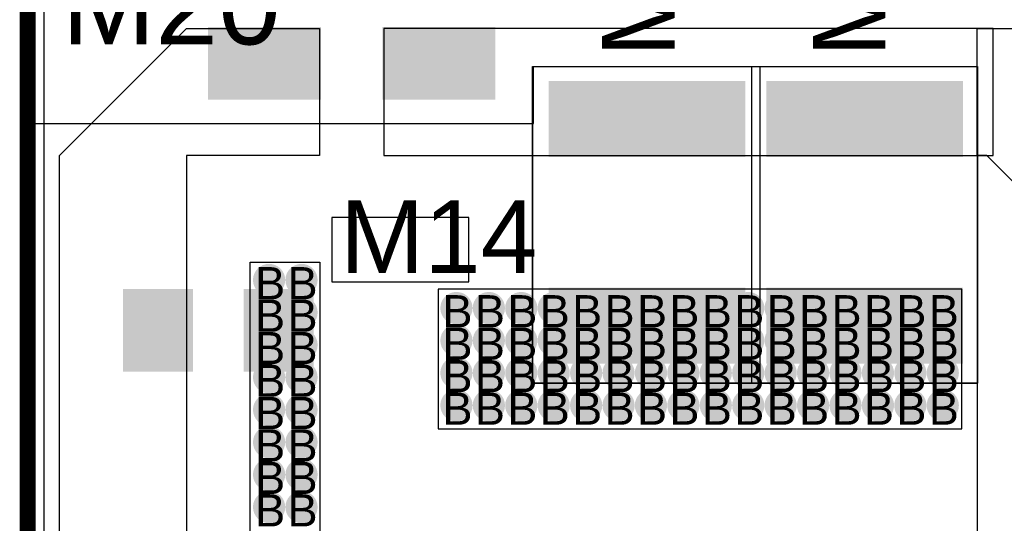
# Model space of a CAD drawing. Header units: millimetres. Extents: x -1.47 to 3.63, y -2.76 to 3.27.
# Tile 13 of 21: x -0.01 to 0.61, y 2.34 to 2.65. Entities that reach past the tile are written whole.
import ezdxf

# ---------------------------------------------------------------- set-up
doc = ezdxf.new("R2010")
doc.units = ezdxf.units.MM
doc.header["$MEASUREMENT"] = 0
for name, color, linetype in [('BottomLayer', 5, 'Continuous'), ('BottomSolder', 6, 'Continuous'), ('DrillDrawing', 1, 'Continuous'), ('Mechanical1', 6, 'Continuous'), ('TopLayer', 1, 'Continuous'), ('TopOverlay', 2, 'Continuous'), ('TopSolder', 216, 'Continuous')]:
    doc.layers.add(name, color=color, linetype=linetype)
doc.styles.add('Arial', font='txt', dxfattribs={"height": 0.2})

msp = doc.modelspace()

# ---------------------------------------------------------------- hatches: boundary and pattern name
at = {"layer": 'BottomLayer'}
h = msp.add_hatch(color=5, dxfattribs=at)
edge = h.paths.add_edge_path()
edge.add_arc((0.14961, 2.48688), 0.01, 0, 360)
h = msp.add_hatch(color=5, dxfattribs=at)
edge = h.paths.add_edge_path()
edge.add_arc((0.16971, 2.48688), 0.01, 0, 360)
h = msp.add_hatch(color=5, dxfattribs=at)
edge = h.paths.add_edge_path()
edge.add_arc((0.26575, 2.46949), 0.01, 0, 360)
h = msp.add_hatch(color=5, dxfattribs=at)
edge = h.paths.add_edge_path()
edge.add_arc((0.28585, 2.46949), 0.01, 0, 360)
h = msp.add_hatch(color=5, dxfattribs=at)
edge = h.paths.add_edge_path()
edge.add_arc((0.30595, 2.46949), 0.01, 0, 360)
h = msp.add_hatch(color=5, dxfattribs=at)
edge = h.paths.add_edge_path()
edge.add_arc((0.32605, 2.46949), 0.01, 0, 360)
h = msp.add_hatch(color=5, dxfattribs=at)
edge = h.paths.add_edge_path()
edge.add_arc((0.34615, 2.46949), 0.01, 0, 360)
h = msp.add_hatch(color=5, dxfattribs=at)
edge = h.paths.add_edge_path()
edge.add_arc((0.36625, 2.46949), 0.01, 0, 360)
h = msp.add_hatch(color=5, dxfattribs=at)
edge = h.paths.add_edge_path()
edge.add_arc((0.38634, 2.46949), 0.01, 0, 360)
h = msp.add_hatch(color=5, dxfattribs=at)
edge = h.paths.add_edge_path()
edge.add_arc((0.40644, 2.46949), 0.01, 0, 360)
h = msp.add_hatch(color=5, dxfattribs=at)
edge = h.paths.add_edge_path()
edge.add_arc((0.42654, 2.46949), 0.01, 0, 360)
h = msp.add_hatch(color=5, dxfattribs=at)
edge = h.paths.add_edge_path()
edge.add_arc((0.44664, 2.46949), 0.01, 0, 360)
h = msp.add_hatch(color=5, dxfattribs=at)
edge = h.paths.add_edge_path()
edge.add_arc((0.46674, 2.46949), 0.01, 0, 360)
h = msp.add_hatch(color=5, dxfattribs=at)
edge = h.paths.add_edge_path()
edge.add_arc((0.48684, 2.46949), 0.01, 0, 360)
h = msp.add_hatch(color=5, dxfattribs=at)
edge = h.paths.add_edge_path()
edge.add_arc((0.50694, 2.46949), 0.01, 0, 360)
h = msp.add_hatch(color=5, dxfattribs=at)
edge = h.paths.add_edge_path()
edge.add_arc((0.52704, 2.46949), 0.01, 0, 360)
h = msp.add_hatch(color=5, dxfattribs=at)
edge = h.paths.add_edge_path()
edge.add_arc((0.54714, 2.46949), 0.01, 0, 360)
h = msp.add_hatch(color=5, dxfattribs=at)
edge = h.paths.add_edge_path()
edge.add_arc((0.56724, 2.46949), 0.01, 0, 360)
h = msp.add_hatch(color=5, dxfattribs=at)
edge = h.paths.add_edge_path()
edge.add_arc((0.14961, 2.46678), 0.01, 0, 360)
h = msp.add_hatch(color=5, dxfattribs=at)
edge = h.paths.add_edge_path()
edge.add_arc((0.16971, 2.46678), 0.01, 0, 360)
h = msp.add_hatch(color=5, dxfattribs=at)
edge = h.paths.add_edge_path()
edge.add_arc((0.14961, 2.44668), 0.01, 0, 360)
h = msp.add_hatch(color=5, dxfattribs=at)
edge = h.paths.add_edge_path()
edge.add_arc((0.16971, 2.44668), 0.01, 0, 360)
h = msp.add_hatch(color=5, dxfattribs=at)
edge = h.paths.add_edge_path()
edge.add_arc((0.26575, 2.44939), 0.01, 0, 360)
h = msp.add_hatch(color=5, dxfattribs=at)
edge = h.paths.add_edge_path()
edge.add_arc((0.28585, 2.44939), 0.01, 0, 360)
h = msp.add_hatch(color=5, dxfattribs=at)
edge = h.paths.add_edge_path()
edge.add_arc((0.30595, 2.44939), 0.01, 0, 360)
h = msp.add_hatch(color=5, dxfattribs=at)
edge = h.paths.add_edge_path()
edge.add_arc((0.32605, 2.44939), 0.01, 0, 360)
h = msp.add_hatch(color=5, dxfattribs=at)
edge = h.paths.add_edge_path()
edge.add_arc((0.34615, 2.44939), 0.01, 0, 360)
h = msp.add_hatch(color=5, dxfattribs=at)
edge = h.paths.add_edge_path()
edge.add_arc((0.36625, 2.44939), 0.01, 0, 360)
h = msp.add_hatch(color=5, dxfattribs=at)
edge = h.paths.add_edge_path()
edge.add_arc((0.38634, 2.44939), 0.01, 0, 360)
h = msp.add_hatch(color=5, dxfattribs=at)
edge = h.paths.add_edge_path()
edge.add_arc((0.40644, 2.44939), 0.01, 0, 360)
h = msp.add_hatch(color=5, dxfattribs=at)
edge = h.paths.add_edge_path()
edge.add_arc((0.42654, 2.44939), 0.01, 0, 360)
h = msp.add_hatch(color=5, dxfattribs=at)
edge = h.paths.add_edge_path()
edge.add_arc((0.44664, 2.44939), 0.01, 0, 360)
h = msp.add_hatch(color=5, dxfattribs=at)
edge = h.paths.add_edge_path()
edge.add_arc((0.46674, 2.44939), 0.01, 0, 360)
h = msp.add_hatch(color=5, dxfattribs=at)
edge = h.paths.add_edge_path()
edge.add_arc((0.48684, 2.44939), 0.01, 0, 360)
h = msp.add_hatch(color=5, dxfattribs=at)
edge = h.paths.add_edge_path()
edge.add_arc((0.50694, 2.44939), 0.01, 0, 360)
h = msp.add_hatch(color=5, dxfattribs=at)
edge = h.paths.add_edge_path()
edge.add_arc((0.52704, 2.44939), 0.01, 0, 360)
h = msp.add_hatch(color=5, dxfattribs=at)
edge = h.paths.add_edge_path()
edge.add_arc((0.54714, 2.44939), 0.01, 0, 360)
h = msp.add_hatch(color=5, dxfattribs=at)
edge = h.paths.add_edge_path()
edge.add_arc((0.56724, 2.44939), 0.01, 0, 360)
h = msp.add_hatch(color=5, dxfattribs=at)
edge = h.paths.add_edge_path()
edge.add_arc((0.14961, 2.42658), 0.01, 0, 360)
h = msp.add_hatch(color=5, dxfattribs=at)
edge = h.paths.add_edge_path()
edge.add_arc((0.16971, 2.42658), 0.01, 0, 360)
h = msp.add_hatch(color=5, dxfattribs=at)
edge = h.paths.add_edge_path()
edge.add_arc((0.26575, 2.42929), 0.01, 0, 360)
h = msp.add_hatch(color=5, dxfattribs=at)
edge = h.paths.add_edge_path()
edge.add_arc((0.28585, 2.42929), 0.01, 0, 360)
h = msp.add_hatch(color=5, dxfattribs=at)
edge = h.paths.add_edge_path()
edge.add_arc((0.30595, 2.42929), 0.01, 0, 360)
h = msp.add_hatch(color=5, dxfattribs=at)
edge = h.paths.add_edge_path()
edge.add_arc((0.32605, 2.42929), 0.01, 0, 360)
h = msp.add_hatch(color=5, dxfattribs=at)
edge = h.paths.add_edge_path()
edge.add_arc((0.34615, 2.42929), 0.01, 0, 360)
h = msp.add_hatch(color=5, dxfattribs=at)
edge = h.paths.add_edge_path()
edge.add_arc((0.36625, 2.42929), 0.01, 0, 360)
h = msp.add_hatch(color=5, dxfattribs=at)
edge = h.paths.add_edge_path()
edge.add_arc((0.38634, 2.42929), 0.01, 0, 360)
h = msp.add_hatch(color=5, dxfattribs=at)
edge = h.paths.add_edge_path()
edge.add_arc((0.40644, 2.42929), 0.01, 0, 360)
h = msp.add_hatch(color=5, dxfattribs=at)
edge = h.paths.add_edge_path()
edge.add_arc((0.42654, 2.42929), 0.01, 0, 360)
h = msp.add_hatch(color=5, dxfattribs=at)
edge = h.paths.add_edge_path()
edge.add_arc((0.44664, 2.42929), 0.01, 0, 360)
h = msp.add_hatch(color=5, dxfattribs=at)
edge = h.paths.add_edge_path()
edge.add_arc((0.46674, 2.42929), 0.01, 0, 360)
h = msp.add_hatch(color=5, dxfattribs=at)
edge = h.paths.add_edge_path()
edge.add_arc((0.48684, 2.42929), 0.01, 0, 360)
h = msp.add_hatch(color=5, dxfattribs=at)
edge = h.paths.add_edge_path()
edge.add_arc((0.50694, 2.42929), 0.01, 0, 360)
h = msp.add_hatch(color=5, dxfattribs=at)
edge = h.paths.add_edge_path()
edge.add_arc((0.52704, 2.42929), 0.01, 0, 360)
h = msp.add_hatch(color=5, dxfattribs=at)
edge = h.paths.add_edge_path()
edge.add_arc((0.54714, 2.42929), 0.01, 0, 360)
h = msp.add_hatch(color=5, dxfattribs=at)
edge = h.paths.add_edge_path()
edge.add_arc((0.56724, 2.42929), 0.01, 0, 360)
h = msp.add_hatch(color=5, dxfattribs=at)
edge = h.paths.add_edge_path()
edge.add_arc((0.26575, 2.40919), 0.01, 0, 360)
h = msp.add_hatch(color=5, dxfattribs=at)
edge = h.paths.add_edge_path()
edge.add_arc((0.28585, 2.40919), 0.01, 0, 360)
h = msp.add_hatch(color=5, dxfattribs=at)
edge = h.paths.add_edge_path()
edge.add_arc((0.30595, 2.40919), 0.01, 0, 360)
h = msp.add_hatch(color=5, dxfattribs=at)
edge = h.paths.add_edge_path()
edge.add_arc((0.32605, 2.40919), 0.01, 0, 360)
h = msp.add_hatch(color=5, dxfattribs=at)
edge = h.paths.add_edge_path()
edge.add_arc((0.34615, 2.40919), 0.01, 0, 360)
h = msp.add_hatch(color=5, dxfattribs=at)
edge = h.paths.add_edge_path()
edge.add_arc((0.36625, 2.40919), 0.01, 0, 360)
h = msp.add_hatch(color=5, dxfattribs=at)
edge = h.paths.add_edge_path()
edge.add_arc((0.38634, 2.40919), 0.01, 0, 360)
h = msp.add_hatch(color=5, dxfattribs=at)
edge = h.paths.add_edge_path()
edge.add_arc((0.40644, 2.40919), 0.01, 0, 360)
h = msp.add_hatch(color=5, dxfattribs=at)
edge = h.paths.add_edge_path()
edge.add_arc((0.42654, 2.40919), 0.01, 0, 360)
h = msp.add_hatch(color=5, dxfattribs=at)
edge = h.paths.add_edge_path()
edge.add_arc((0.44664, 2.40919), 0.01, 0, 360)
h = msp.add_hatch(color=5, dxfattribs=at)
edge = h.paths.add_edge_path()
edge.add_arc((0.46674, 2.40919), 0.01, 0, 360)
h = msp.add_hatch(color=5, dxfattribs=at)
edge = h.paths.add_edge_path()
edge.add_arc((0.48684, 2.40919), 0.01, 0, 360)
h = msp.add_hatch(color=5, dxfattribs=at)
edge = h.paths.add_edge_path()
edge.add_arc((0.50694, 2.40919), 0.01, 0, 360)
h = msp.add_hatch(color=5, dxfattribs=at)
edge = h.paths.add_edge_path()
edge.add_arc((0.52704, 2.40919), 0.01, 0, 360)
h = msp.add_hatch(color=5, dxfattribs=at)
edge = h.paths.add_edge_path()
edge.add_arc((0.54714, 2.40919), 0.01, 0, 360)
h = msp.add_hatch(color=5, dxfattribs=at)
edge = h.paths.add_edge_path()
edge.add_arc((0.56724, 2.40919), 0.01, 0, 360)
h = msp.add_hatch(color=5, dxfattribs=at)
edge = h.paths.add_edge_path()
edge.add_arc((0.14961, 2.40648), 0.01, 0, 360)
h = msp.add_hatch(color=5, dxfattribs=at)
edge = h.paths.add_edge_path()
edge.add_arc((0.16971, 2.40648), 0.01, 0, 360)
h = msp.add_hatch(color=5, dxfattribs=at)
edge = h.paths.add_edge_path()
edge.add_arc((0.14961, 2.38638), 0.01, 0, 360)
h = msp.add_hatch(color=5, dxfattribs=at)
edge = h.paths.add_edge_path()
edge.add_arc((0.16971, 2.38638), 0.01, 0, 360)
h = msp.add_hatch(color=5, dxfattribs=at)
edge = h.paths.add_edge_path()
edge.add_arc((0.14961, 2.36628), 0.01, 0, 360)
h = msp.add_hatch(color=5, dxfattribs=at)
edge = h.paths.add_edge_path()
edge.add_arc((0.16971, 2.36628), 0.01, 0, 360)
h = msp.add_hatch(color=5, dxfattribs=at)
edge = h.paths.add_edge_path()
edge.add_arc((0.14961, 2.34618), 0.01, 0, 360)
h = msp.add_hatch(color=5, dxfattribs=at)
edge = h.paths.add_edge_path()
edge.add_arc((0.16971, 2.34618), 0.01, 0, 360)
at = {"layer": 'TopLayer'}
for points in [[(0.18079, 2.59962), (0.11279, 2.59962), (0.11279, 2.64262), (0.18079, 2.64262)], [(0.28879, 2.59962), (0.22079, 2.59962), (0.22079, 2.64262), (0.28879, 2.64262)], [(0.32386, 2.56411), (0.32386, 2.60911), (0.44386, 2.60911), (0.44386, 2.56411)], [(0.45878, 2.56411), (0.45878, 2.60911), (0.57878, 2.60911), (0.57878, 2.56411)], [(0.32386, 2.43611), (0.32386, 2.48111), (0.44386, 2.48111), (0.44386, 2.43611)], [(0.45878, 2.43611), (0.45878, 2.48111), (0.57878, 2.48111), (0.57878, 2.43611)], [(0.09411, 2.43421), (0.06411, 2.43421), (0.06411, 2.47721), (0.09411, 2.47721)], [(0.17211, 2.43421), (0.14211, 2.43421), (0.14211, 2.47721), (0.17211, 2.47721)]]:
    msp.add_hatch(color=1, dxfattribs=at).paths.add_polyline_path(points)
h = msp.add_hatch(color=1, dxfattribs=at)
edge = h.paths.add_edge_path()
edge.add_arc((0.14961, 2.48688), 0.01, 0, 360)
h = msp.add_hatch(color=1, dxfattribs=at)
edge = h.paths.add_edge_path()
edge.add_arc((0.16971, 2.48688), 0.01, 0, 360)
h = msp.add_hatch(color=1, dxfattribs=at)
edge = h.paths.add_edge_path()
edge.add_arc((0.26575, 2.46949), 0.01, 0, 360)
h = msp.add_hatch(color=1, dxfattribs=at)
edge = h.paths.add_edge_path()
edge.add_arc((0.28585, 2.46949), 0.01, 0, 360)
h = msp.add_hatch(color=1, dxfattribs=at)
edge = h.paths.add_edge_path()
edge.add_arc((0.30595, 2.46949), 0.01, 0, 360)
h = msp.add_hatch(color=1, dxfattribs=at)
edge = h.paths.add_edge_path()
edge.add_arc((0.32605, 2.46949), 0.01, 0, 360)
h = msp.add_hatch(color=1, dxfattribs=at)
edge = h.paths.add_edge_path()
edge.add_arc((0.34615, 2.46949), 0.01, 0, 360)
h = msp.add_hatch(color=1, dxfattribs=at)
edge = h.paths.add_edge_path()
edge.add_arc((0.36625, 2.46949), 0.01, 0, 360)
h = msp.add_hatch(color=1, dxfattribs=at)
edge = h.paths.add_edge_path()
edge.add_arc((0.38634, 2.46949), 0.01, 0, 360)
h = msp.add_hatch(color=1, dxfattribs=at)
edge = h.paths.add_edge_path()
edge.add_arc((0.40644, 2.46949), 0.01, 0, 360)
h = msp.add_hatch(color=1, dxfattribs=at)
edge = h.paths.add_edge_path()
edge.add_arc((0.42654, 2.46949), 0.01, 0, 360)
h = msp.add_hatch(color=1, dxfattribs=at)
edge = h.paths.add_edge_path()
edge.add_arc((0.44664, 2.46949), 0.01, 0, 360)
h = msp.add_hatch(color=1, dxfattribs=at)
edge = h.paths.add_edge_path()
edge.add_arc((0.46674, 2.46949), 0.01, 0, 360)
h = msp.add_hatch(color=1, dxfattribs=at)
edge = h.paths.add_edge_path()
edge.add_arc((0.48684, 2.46949), 0.01, 0, 360)
h = msp.add_hatch(color=1, dxfattribs=at)
edge = h.paths.add_edge_path()
edge.add_arc((0.50694, 2.46949), 0.01, 0, 360)
h = msp.add_hatch(color=1, dxfattribs=at)
edge = h.paths.add_edge_path()
edge.add_arc((0.52704, 2.46949), 0.01, 0, 360)
h = msp.add_hatch(color=1, dxfattribs=at)
edge = h.paths.add_edge_path()
edge.add_arc((0.54714, 2.46949), 0.01, 0, 360)
h = msp.add_hatch(color=1, dxfattribs=at)
edge = h.paths.add_edge_path()
edge.add_arc((0.56724, 2.46949), 0.01, 0, 360)
h = msp.add_hatch(color=1, dxfattribs=at)
edge = h.paths.add_edge_path()
edge.add_arc((0.14961, 2.46678), 0.01, 0, 360)
h = msp.add_hatch(color=1, dxfattribs=at)
edge = h.paths.add_edge_path()
edge.add_arc((0.16971, 2.46678), 0.01, 0, 360)
h = msp.add_hatch(color=1, dxfattribs=at)
edge = h.paths.add_edge_path()
edge.add_arc((0.14961, 2.44668), 0.01, 0, 360)
h = msp.add_hatch(color=1, dxfattribs=at)
edge = h.paths.add_edge_path()
edge.add_arc((0.16971, 2.44668), 0.01, 0, 360)
h = msp.add_hatch(color=1, dxfattribs=at)
edge = h.paths.add_edge_path()
edge.add_arc((0.26575, 2.44939), 0.01, 0, 360)
h = msp.add_hatch(color=1, dxfattribs=at)
edge = h.paths.add_edge_path()
edge.add_arc((0.28585, 2.44939), 0.01, 0, 360)
h = msp.add_hatch(color=1, dxfattribs=at)
edge = h.paths.add_edge_path()
edge.add_arc((0.30595, 2.44939), 0.01, 0, 360)
h = msp.add_hatch(color=1, dxfattribs=at)
edge = h.paths.add_edge_path()
edge.add_arc((0.32605, 2.44939), 0.01, 0, 360)
h = msp.add_hatch(color=1, dxfattribs=at)
edge = h.paths.add_edge_path()
edge.add_arc((0.34615, 2.44939), 0.01, 0, 360)
h = msp.add_hatch(color=1, dxfattribs=at)
edge = h.paths.add_edge_path()
edge.add_arc((0.36625, 2.44939), 0.01, 0, 360)
h = msp.add_hatch(color=1, dxfattribs=at)
edge = h.paths.add_edge_path()
edge.add_arc((0.38634, 2.44939), 0.01, 0, 360)
h = msp.add_hatch(color=1, dxfattribs=at)
edge = h.paths.add_edge_path()
edge.add_arc((0.40644, 2.44939), 0.01, 0, 360)
h = msp.add_hatch(color=1, dxfattribs=at)
edge = h.paths.add_edge_path()
edge.add_arc((0.42654, 2.44939), 0.01, 0, 360)
h = msp.add_hatch(color=1, dxfattribs=at)
edge = h.paths.add_edge_path()
edge.add_arc((0.44664, 2.44939), 0.01, 0, 360)
h = msp.add_hatch(color=1, dxfattribs=at)
edge = h.paths.add_edge_path()
edge.add_arc((0.46674, 2.44939), 0.01, 0, 360)
h = msp.add_hatch(color=1, dxfattribs=at)
edge = h.paths.add_edge_path()
edge.add_arc((0.48684, 2.44939), 0.01, 0, 360)
h = msp.add_hatch(color=1, dxfattribs=at)
edge = h.paths.add_edge_path()
edge.add_arc((0.50694, 2.44939), 0.01, 0, 360)
h = msp.add_hatch(color=1, dxfattribs=at)
edge = h.paths.add_edge_path()
edge.add_arc((0.52704, 2.44939), 0.01, 0, 360)
h = msp.add_hatch(color=1, dxfattribs=at)
edge = h.paths.add_edge_path()
edge.add_arc((0.54714, 2.44939), 0.01, 0, 360)
h = msp.add_hatch(color=1, dxfattribs=at)
edge = h.paths.add_edge_path()
edge.add_arc((0.56724, 2.44939), 0.01, 0, 360)
h = msp.add_hatch(color=1, dxfattribs=at)
edge = h.paths.add_edge_path()
edge.add_arc((0.14961, 2.42658), 0.01, 0, 360)
h = msp.add_hatch(color=1, dxfattribs=at)
edge = h.paths.add_edge_path()
edge.add_arc((0.16971, 2.42658), 0.01, 0, 360)
h = msp.add_hatch(color=1, dxfattribs=at)
edge = h.paths.add_edge_path()
edge.add_arc((0.26575, 2.42929), 0.01, 0, 360)
h = msp.add_hatch(color=1, dxfattribs=at)
edge = h.paths.add_edge_path()
edge.add_arc((0.28585, 2.42929), 0.01, 0, 360)
h = msp.add_hatch(color=1, dxfattribs=at)
edge = h.paths.add_edge_path()
edge.add_arc((0.30595, 2.42929), 0.01, 0, 360)
h = msp.add_hatch(color=1, dxfattribs=at)
edge = h.paths.add_edge_path()
edge.add_arc((0.32605, 2.42929), 0.01, 0, 360)
h = msp.add_hatch(color=1, dxfattribs=at)
edge = h.paths.add_edge_path()
edge.add_arc((0.34615, 2.42929), 0.01, 0, 360)
h = msp.add_hatch(color=1, dxfattribs=at)
edge = h.paths.add_edge_path()
edge.add_arc((0.36625, 2.42929), 0.01, 0, 360)
h = msp.add_hatch(color=1, dxfattribs=at)
edge = h.paths.add_edge_path()
edge.add_arc((0.38634, 2.42929), 0.01, 0, 360)
h = msp.add_hatch(color=1, dxfattribs=at)
edge = h.paths.add_edge_path()
edge.add_arc((0.40644, 2.42929), 0.01, 0, 360)
h = msp.add_hatch(color=1, dxfattribs=at)
edge = h.paths.add_edge_path()
edge.add_arc((0.42654, 2.42929), 0.01, 0, 360)
h = msp.add_hatch(color=1, dxfattribs=at)
edge = h.paths.add_edge_path()
edge.add_arc((0.44664, 2.42929), 0.01, 0, 360)
h = msp.add_hatch(color=1, dxfattribs=at)
edge = h.paths.add_edge_path()
edge.add_arc((0.46674, 2.42929), 0.01, 0, 360)
h = msp.add_hatch(color=1, dxfattribs=at)
edge = h.paths.add_edge_path()
edge.add_arc((0.48684, 2.42929), 0.01, 0, 360)
h = msp.add_hatch(color=1, dxfattribs=at)
edge = h.paths.add_edge_path()
edge.add_arc((0.50694, 2.42929), 0.01, 0, 360)
h = msp.add_hatch(color=1, dxfattribs=at)
edge = h.paths.add_edge_path()
edge.add_arc((0.52704, 2.42929), 0.01, 0, 360)
h = msp.add_hatch(color=1, dxfattribs=at)
edge = h.paths.add_edge_path()
edge.add_arc((0.54714, 2.42929), 0.01, 0, 360)
h = msp.add_hatch(color=1, dxfattribs=at)
edge = h.paths.add_edge_path()
edge.add_arc((0.56724, 2.42929), 0.01, 0, 360)
h = msp.add_hatch(color=1, dxfattribs=at)
edge = h.paths.add_edge_path()
edge.add_arc((0.26575, 2.40919), 0.01, 0, 360)
h = msp.add_hatch(color=1, dxfattribs=at)
edge = h.paths.add_edge_path()
edge.add_arc((0.28585, 2.40919), 0.01, 0, 360)
h = msp.add_hatch(color=1, dxfattribs=at)
edge = h.paths.add_edge_path()
edge.add_arc((0.30595, 2.40919), 0.01, 0, 360)
h = msp.add_hatch(color=1, dxfattribs=at)
edge = h.paths.add_edge_path()
edge.add_arc((0.32605, 2.40919), 0.01, 0, 360)
h = msp.add_hatch(color=1, dxfattribs=at)
edge = h.paths.add_edge_path()
edge.add_arc((0.34615, 2.40919), 0.01, 0, 360)
h = msp.add_hatch(color=1, dxfattribs=at)
edge = h.paths.add_edge_path()
edge.add_arc((0.36625, 2.40919), 0.01, 0, 360)
h = msp.add_hatch(color=1, dxfattribs=at)
edge = h.paths.add_edge_path()
edge.add_arc((0.38634, 2.40919), 0.01, 0, 360)
h = msp.add_hatch(color=1, dxfattribs=at)
edge = h.paths.add_edge_path()
edge.add_arc((0.40644, 2.40919), 0.01, 0, 360)
h = msp.add_hatch(color=1, dxfattribs=at)
edge = h.paths.add_edge_path()
edge.add_arc((0.42654, 2.40919), 0.01, 0, 360)
h = msp.add_hatch(color=1, dxfattribs=at)
edge = h.paths.add_edge_path()
edge.add_arc((0.44664, 2.40919), 0.01, 0, 360)
h = msp.add_hatch(color=1, dxfattribs=at)
edge = h.paths.add_edge_path()
edge.add_arc((0.46674, 2.40919), 0.01, 0, 360)
h = msp.add_hatch(color=1, dxfattribs=at)
edge = h.paths.add_edge_path()
edge.add_arc((0.48684, 2.40919), 0.01, 0, 360)
h = msp.add_hatch(color=1, dxfattribs=at)
edge = h.paths.add_edge_path()
edge.add_arc((0.50694, 2.40919), 0.01, 0, 360)
h = msp.add_hatch(color=1, dxfattribs=at)
edge = h.paths.add_edge_path()
edge.add_arc((0.52704, 2.40919), 0.01, 0, 360)
h = msp.add_hatch(color=1, dxfattribs=at)
edge = h.paths.add_edge_path()
edge.add_arc((0.54714, 2.40919), 0.01, 0, 360)
h = msp.add_hatch(color=1, dxfattribs=at)
edge = h.paths.add_edge_path()
edge.add_arc((0.56724, 2.40919), 0.01, 0, 360)
h = msp.add_hatch(color=1, dxfattribs=at)
edge = h.paths.add_edge_path()
edge.add_arc((0.14961, 2.40648), 0.01, 0, 360)
h = msp.add_hatch(color=1, dxfattribs=at)
edge = h.paths.add_edge_path()
edge.add_arc((0.16971, 2.40648), 0.01, 0, 360)
h = msp.add_hatch(color=1, dxfattribs=at)
edge = h.paths.add_edge_path()
edge.add_arc((0.14961, 2.38638), 0.01, 0, 360)
h = msp.add_hatch(color=1, dxfattribs=at)
edge = h.paths.add_edge_path()
edge.add_arc((0.16971, 2.38638), 0.01, 0, 360)
h = msp.add_hatch(color=1, dxfattribs=at)
edge = h.paths.add_edge_path()
edge.add_arc((0.14961, 2.36628), 0.01, 0, 360)
h = msp.add_hatch(color=1, dxfattribs=at)
edge = h.paths.add_edge_path()
edge.add_arc((0.16971, 2.36628), 0.01, 0, 360)
h = msp.add_hatch(color=1, dxfattribs=at)
edge = h.paths.add_edge_path()
edge.add_arc((0.14961, 2.34618), 0.01, 0, 360)
h = msp.add_hatch(color=1, dxfattribs=at)
edge = h.paths.add_edge_path()
edge.add_arc((0.16971, 2.34618), 0.01, 0, 360)
at = {"layer": 'TopSolder'}
for points in [[(0.18179, 2.59862), (0.11179, 2.59862), (0.11179, 2.64362), (0.18179, 2.64362)], [(0.28979, 2.59862), (0.21979, 2.59862), (0.21979, 2.64362), (0.28979, 2.64362)], [(0.32286, 2.56311), (0.32286, 2.61011), (0.44486, 2.61011), (0.44486, 2.56311)], [(0.45778, 2.56311), (0.45778, 2.61011), (0.57978, 2.61011), (0.57978, 2.56311)], [(0.05906, 2.43012), (0.10236, 2.43012), (0.10236, 2.4813), (0.05906, 2.4813)], [(0.09511, 2.43321), (0.06311, 2.43321), (0.06311, 2.47821), (0.09511, 2.47821)], [(0.17717, 2.4813), (0.13386, 2.4813), (0.13386, 2.43012), (0.17717, 2.43012)], [(0.17311, 2.43321), (0.14111, 2.43321), (0.14111, 2.47821), (0.17311, 2.47821)], [(0.32286, 2.43511), (0.32286, 2.48211), (0.44486, 2.48211), (0.44486, 2.43511)], [(0.45778, 2.43511), (0.45778, 2.48211), (0.57978, 2.48211), (0.57978, 2.43511)]]:
    msp.add_hatch(color=216, dxfattribs=at).paths.add_polyline_path(points)

# ---------------------------------------------------------------- linework, layer by layer
at = {"layer": 'BottomLayer'}
msp.add_line((0.0102, 0.0102), (0.0102, 3.2398), dxfattribs=at)
at = {"layer": 'BottomSolder'}
msp.add_line((0, 0), (0, 3.25), dxfattribs=at)
at = {"layer": 'Mechanical1', "const_width": 0.01}
msp.add_lwpolyline([(0, 0), (0, 3.25)], dxfattribs=at)
at = {"layer": 'TopLayer'}
for p, q in [((0.01969, 2.56398), (0.09843, 2.64272)), ((0.09843, 2.64272), (0.18079, 2.64272)), ((0.18079, 2.64272), (0.18079, 2.56398)), ((0.22079, 2.64272), (0.22079, 2.56398)), ((0.59843, 2.64272), (0.22079, 2.64272)), ((0.5885, 2.56398), (0.5885, 2.64272)), ((0.5885, 2.64272), (0.72122, 2.64272)), ((0.59843, 2.56398), (0.59843, 2.64272)), ((0.01969, 1.625), (0.01969, 2.56398)), ((0.18079, 2.56398), (0.09843, 2.56398)), ((0.09843, 2.56398), (0.09843, 2.1748)), ((0.22079, 2.56398), (0.59843, 2.56398)), ((0.59452, 2.56398), (0.5885, 2.56398)), ((0.62875, 2.52975), (0.59452, 2.56398)), ((0.1378, 1.85197), (0.1378, 2.498)), ((0.1378, 2.498), (0.1811, 2.498)), ((0.1811, 2.498), (0.1811, 1.85197)), ((0.57906, 2.4813), (0.2545, 2.4813)), ((0.2545, 2.4813), (0.2545, 2.39468)), ((0.57906, 2.39468), (0.57906, 2.4813)), ((0.2545, 2.39468), (0.57906, 2.39468))]:
    msp.add_line(p, q, dxfattribs=at)
at = {"layer": 'TopSolder'}
for p, q in [((0, 3.25), (0, 2.58385)), ((0.313, 2.423), (0.313, 2.61911)), ((0.313, 2.61911), (0.45386, 2.61911)), ((0.3135, 2.58385), (0.3135, 2.61911)), ((0.3135, 2.61911), (0.5885, 2.61911)), ((0.44878, 2.43611), (0.44878, 2.61911)), ((0.44878, 2.61911), (0.58878, 2.61911)), ((0.45386, 2.61911), (0.45386, 2.423)), ((0.5885, 2.61911), (0.5885, 2.175)), ((0.58878, 2.61911), (0.58878, 2.423)), ((0, 2.58385), (0.3135, 2.58385)), ((0, 0.775), (0, 2.58385)), ((0, 2.58385), (0.313, 2.58385)), ((0.313, 2.58385), (0.313, 2.423)), ((0.2735, 2.52571), (0.1885, 2.52571)), ((0.1885, 2.52571), (0.1885, 2.48571)), ((0.2735, 2.52571), (0.1885, 2.52571)), ((0.1885, 2.52571), (0.1885, 2.48571)), ((0.2735, 2.48571), (0.2735, 2.52571)), ((0.2735, 2.48571), (0.2735, 2.52571)), ((0.1885, 2.48571), (0.2735, 2.48571)), ((0.1885, 2.48571), (0.2735, 2.48571)), ((0.44878, 2.423), (0.44878, 2.43611)), ((0.45386, 2.423), (0.313, 2.423)), ((0.313, 2.423), (0.5885, 2.423)), ((0.58878, 2.423), (0.44878, 2.423)), ((0.5885, 2.423), (0.5885, 2.175))]:
    msp.add_line(p, q, dxfattribs=at)

# ---------------------------------------------------------------- texts
at = {"layer": 'DrillDrawing', "style": 'Arial'}
for p in [(0.14094, 2.47488), (0.16104, 2.47488), (0.14094, 2.45478), (0.16104, 2.45478), (0.25708, 2.45749), (0.27718, 2.45749), (0.29728, 2.45749), (0.31738, 2.45749), (0.33748, 2.45749), (0.35758, 2.45749), (0.37768, 2.45749), (0.39778, 2.45749), (0.41788, 2.45749), (0.43798, 2.45749), (0.45808, 2.45749), (0.47818, 2.45749), (0.49828, 2.45749), (0.51838, 2.45749), (0.53848, 2.45749), (0.55858, 2.45749), (0.14094, 2.43468), (0.16104, 2.43468), (0.25708, 2.43739), (0.27718, 2.43739), (0.29728, 2.43739), (0.31738, 2.43739), (0.33748, 2.43739), (0.35758, 2.43739), (0.37768, 2.43739), (0.39778, 2.43739), (0.41788, 2.43739), (0.43798, 2.43739), (0.45808, 2.43739), (0.47818, 2.43739), (0.49828, 2.43739), (0.51838, 2.43739), (0.53848, 2.43739), (0.55858, 2.43739), (0.25708, 2.41729), (0.27718, 2.41729), (0.29728, 2.41729), (0.31738, 2.41729), (0.33748, 2.41729), (0.35758, 2.41729), (0.37768, 2.41729), (0.39778, 2.41729), (0.41788, 2.41729), (0.43798, 2.41729), (0.45808, 2.41729), (0.47818, 2.41729), (0.49828, 2.41729), (0.51838, 2.41729), (0.53848, 2.41729), (0.55858, 2.41729), (0.14094, 2.41458), (0.16104, 2.41458), (0.25708, 2.39719), (0.27718, 2.39719), (0.29728, 2.39719), (0.31738, 2.39719), (0.33748, 2.39719), (0.35758, 2.39719), (0.37768, 2.39719), (0.39778, 2.39719), (0.41788, 2.39719), (0.43798, 2.39719), (0.45808, 2.39719), (0.47818, 2.39719), (0.49828, 2.39719), (0.51838, 2.39719), (0.53848, 2.39719), (0.55858, 2.39719), (0.14094, 2.39448), (0.16104, 2.39448), (0.14094, 2.37438), (0.16104, 2.37438), (0.14094, 2.35428), (0.16104, 2.35428), (0.14094, 2.33418), (0.16104, 2.33418)]:
    msp.add_text('B', height=0.02, dxfattribs=at).set_placement(p)
at = {"layer": 'TopOverlay', "style": 'Arial'}
for s, p in [('M22', (0.40096, 2.625)), ('M23', (0.53171, 2.625))]:
    msp.add_text(s, height=0.045, rotation=90, dxfattribs=at).set_placement(p)
for s, height, p in [('M20', 0.05, (0.021, 2.63284)), ('M14', 0.045, (0.1935, 2.49125))]:
    msp.add_text(s, height=height, dxfattribs=at).set_placement(p)

doc.saveas('drawing.dxf')
